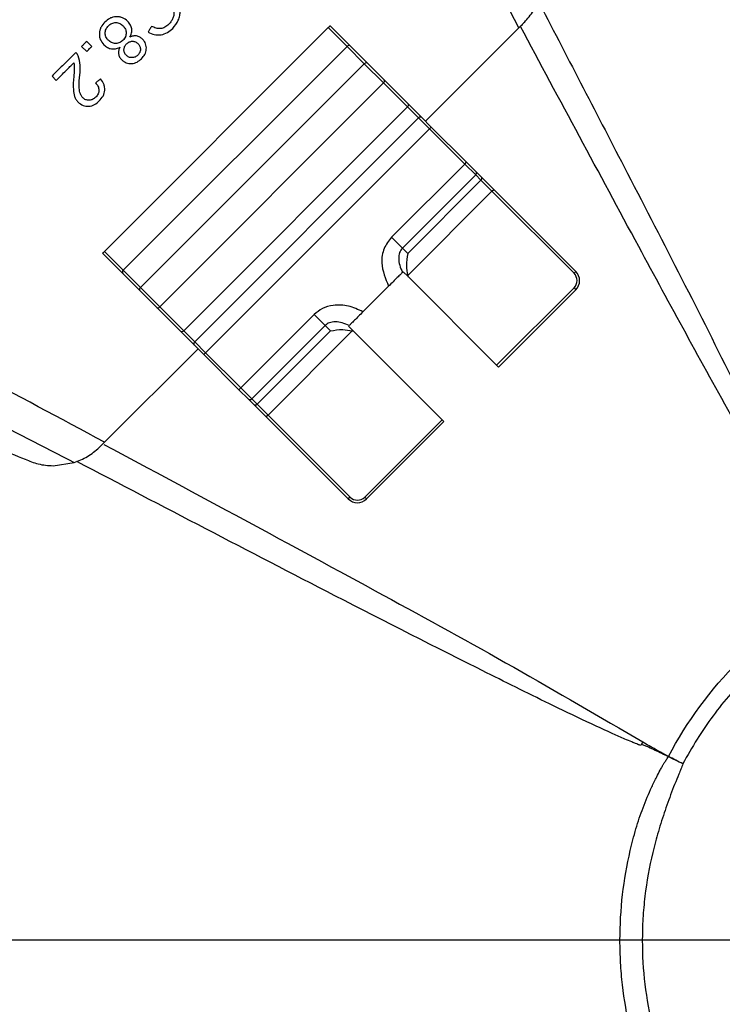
# Model space of a CAD drawing. Header units: millimetres. Extents: x 0 to 594, y 0 to 420.
# Tile 45 of 65: x 359 to 377, y 266 to 292. Entities that reach past the tile are written whole.
import ezdxf

# ---------------------------------------------------------------- set-up
doc = ezdxf.new("R2010")
doc.units = ezdxf.units.MM
doc.linetypes.add('CENTERX2', pattern=[20.32, 12.7, -2.54, 2.54, -2.54])
doc.layers.add('SLD-0', color=7, linetype='Continuous')
doc.styles.add('SLDTEXTSTYLE0', font='TXT', dxfattribs={"width": 0.75})
doc.dimstyles.new('SLDDIMSTYLE3', dxfattribs={"dimtxt": 3.5, "dimasz": 3.2, "dimexe": 0, "dimexo": 0.0625, "dimgap": 0.875, "dimtad": 1, "dimdec": 1, "dimlfac": 3, "dimrnd": 1e-09, "dimzin": 12, "dimdsep": 46, "dimtxsty": 'SLDTEXTSTYLE0', "dimsah": 1, "dimcen": 0.09, "dimadec": 0, "dimazin": 3, "dimtfac": 1, "dimtdec": 1, "dimtofl": 0, "dimtmove": 0, "dimatfit": 3, "dimfxl": 1, "dimfrac": 2, "dimtolj": 1, "dimtzin": 12, "dimarcsym": 0})

# ---------------------------------------------------------------- blocks, each defined once
blk = doc.blocks.new('_D_6')
at = {"layer": 'SLD-0', "color": 7, "transparency": 16777216}
for p, q in [((383.806, 319.83), (321.065, 319.83)), ((322.065, 216.242), (322.065, 319.83)), ((310.241, 273.855), (310.241, 274.921)), ((310.241, 274.921), (315.798, 274.921)), ((315.798, 274.921), (315.798, 273.855)), ((310.241, 262.217), (310.241, 261.151)), ((315.798, 261.151), (315.798, 262.217)), ((310.241, 261.151), (315.798, 261.151)), ((383.806, 216.242), (321.065, 216.242))]:
    blk.add_line(p, q, dxfattribs=at)
for points in [[(322.065, 319.83), (321.515, 316.63), (322.615, 316.63)], [(322.065, 216.242), (322.615, 219.442), (321.515, 219.442)]]:
    blk.add_solid(points, dxfattribs=at)
at = {"layer": 'SLD-0', "color": 7, "transparency": 16777216, "char_height": 3.5, "attachment_point": 1, "rotation": 90, "style": 'SLDTEXTSTYLE0'}
for s, insert in [('310.8', (317.553, 264.856)), ('12.23', (311.286, 262.217)), ('%%c', (317.553, 259.578))]:
    blk.add_mtext(s, dxfattribs=dict(at, insert=insert))
blk = doc.blocks.new('SW_CENTERMARKSYMBOL_1')
at = {"layer": 'SLD-0', "color": 0}
blk.add_line((-1.667, 0), (-56.677, 0), dxfattribs=at)

msp = doc.modelspace()

# ---------------------------------------------------------------- linework, layer by layer
at = {"color": 7, "linetype": 'Continuous', "lineweight": 25}
for p, q in [((366.964, 291.677), (361.165, 285.879)), ((367.452, 291.189), (366.964, 291.677)), ((367.011, 291.724), (367.532, 291.203)), ((371.902, 291.673), (369.485, 289.25)), ((360.836, 291.19), (360.706, 291.32)), ((360.576, 291.19), (360.706, 291.059)), ((367.452, 291.189), (361.653, 285.391)), ((367.897, 290.743), (367.452, 291.189)), ((367.532, 291.203), (367.978, 290.757)), ((362.099, 284.945), (367.897, 290.743)), ((368.397, 290.243), (367.897, 290.743)), ((367.978, 290.757), (368.411, 290.324)), ((359.808, 290.421), (359.917, 290.311)), ((368.411, 290.324), (369.031, 289.704)), ((368.397, 290.243), (362.599, 284.445)), ((369.017, 289.623), (368.397, 290.243)), ((363.219, 283.825), (369.017, 289.623)), ((369.302, 289.339), (369.017, 289.623)), ((369.031, 289.704), (369.387, 289.348)), ((369.302, 289.339), (363.503, 283.54)), ((369.585, 289.055), (369.302, 289.339)), ((369.387, 289.348), (369.632, 289.102)), ((369.585, 289.055), (363.787, 283.257)), ((369.585, 289.055), (369.632, 289.102)), ((370.497, 288.144), (369.585, 289.055)), ((369.632, 289.102), (370.544, 288.191)), ((368.599, 286.246), (370.497, 288.144)), ((370.497, 288.144), (370.544, 288.191)), ((370.781, 287.86), (370.497, 288.144)), ((370.544, 288.191), (370.79, 287.945)), ((370.781, 287.86), (368.883, 285.963)), ((369.021, 285.825), (370.918, 287.722)), ((370.918, 287.722), (370.781, 287.86)), ((370.79, 287.945), (370.928, 287.807)), ((371.202, 287.438), (370.918, 287.722)), ((370.928, 287.807), (371.249, 287.485)), ((371.202, 287.438), (371.249, 287.485)), ((371.249, 287.485), (373.375, 285.36)), ((371.202, 287.438), (369.021, 285.257)), ((373.328, 285.313), (371.202, 287.438)), ((368.883, 285.963), (368.599, 286.246)), ((368.883, 285.963), (369.021, 285.825)), ((361.64, 285.31), (361.118, 285.832)), ((361.165, 285.879), (361.653, 285.391)), ((362.085, 284.864), (361.64, 285.31)), ((361.653, 285.391), (362.099, 284.945)), ((368.902, 285.355), (369.029, 285.227)), ((369.029, 285.227), (371.324, 282.932)), ((373.328, 285.313), (373.375, 285.36)), ((362.099, 284.945), (362.599, 284.445)), ((368.527, 284.98), (367.862, 284.315)), ((371.324, 282.932), (373.328, 284.936)), ((373.328, 284.936), (373.375, 284.889)), ((362.519, 284.431), (362.085, 284.864)), ((373.375, 284.889), (371.371, 282.885)), ((363.138, 283.811), (362.519, 284.431)), ((362.599, 284.445), (363.219, 283.825)), ((364.698, 282.346), (366.596, 284.243)), ((366.596, 284.243), (366.88, 283.959)), ((366.88, 283.959), (364.982, 282.062)), ((367.018, 283.821), (366.88, 283.959)), ((367.615, 283.813), (367.487, 283.941)), ((363.494, 283.456), (363.138, 283.811)), ((363.219, 283.825), (363.503, 283.54)), ((365.12, 281.924), (367.018, 283.821)), ((367.585, 283.821), (365.404, 281.64)), ((369.91, 281.518), (367.615, 283.813)), ((363.74, 283.21), (363.494, 283.456)), ((363.503, 283.54), (363.787, 283.257)), ((363.592, 283.358), (361.169, 280.94)), ((363.787, 283.257), (363.74, 283.21)), ((364.651, 282.298), (363.74, 283.21)), ((363.787, 283.257), (364.698, 282.346)), ((371.371, 282.885), (371.324, 282.932)), ((364.698, 282.346), (364.651, 282.298)), ((364.897, 282.052), (364.651, 282.298)), ((364.698, 282.346), (364.982, 282.062)), ((365.035, 281.914), (364.897, 282.052)), ((364.982, 282.062), (365.12, 281.924)), ((365.357, 281.593), (365.035, 281.914)), ((365.12, 281.924), (365.404, 281.64)), ((365.404, 281.64), (365.357, 281.593)), ((367.482, 279.468), (365.357, 281.593)), ((365.404, 281.64), (367.529, 279.515)), ((367.906, 279.515), (369.91, 281.518)), ((369.957, 281.471), (367.954, 279.468)), ((369.91, 281.518), (369.957, 281.471)), ((359.84, 280.327), (360.384, 280.41)), ((367.529, 279.515), (367.482, 279.468)), ((367.906, 279.515), (367.954, 279.468))]:
    msp.add_line(p, q, dxfattribs=at)
at = {"color": 7, "linetype": 'Continuous', "lineweight": 25, "flags": 128}
for points in [[(375.77, 272.789), (375.771, 272.79), (375.772, 272.791), (375.772, 272.793), (375.773, 272.794), (375.773, 272.795), (375.774, 272.796), (375.775, 272.797), (375.775, 272.798)], [(375.775, 272.798), (375.775, 272.797), (375.774, 272.796), (375.774, 272.795), (375.773, 272.793), (375.773, 272.792), (375.772, 272.791), (375.772, 272.79), (375.771, 272.789)]]:
    msp.add_lwpolyline(points, dxfattribs=at)
at = {"color": 7, "linetype": 'Continuous', "lineweight": 25}
for centre, radius, start, end in [((384.806, 268.036), 50.333, 87.9253, 174.003), ((384.806, 268.036), 50.1, 88.0382, 174.0949), ((384.806, 268.036), 43.78, 109.7564, 160.2437), ((384.806, 268.036), 43.28, 109.7564, 160.2437), ((384.806, 268.036), 42.771, 113.5856, 156.4144), ((367.499, 291.153), 0.0595, 56.4218, 143.0495), ((367.945, 290.707), 0.0595, 56.4218, 143.0495), ((368.362, 290.291), 0.0595, 306.9505, 33.5782), ((368.981, 289.671), 0.0595, 306.9505, 33.5782), ((369.349, 289.3), 0.0612, 51.9758, 140.5874), ((370.742, 287.907), 0.0612, 309.4459, 38.0765), ((370.88, 287.769), 0.0612, 309.4459, 38.0765), ((361.689, 285.343), 0.0595, 126.9505, 213.5782), ((373.139, 285.124), 0.267, 315, 45), ((373.139, 285.124), 0.333, 315, 45), ((362.135, 284.897), 0.0595, 126.9505, 213.5782), ((362.551, 284.481), 0.0595, 236.4218, 323.0495), ((363.171, 283.861), 0.0595, 236.4218, 323.0495), ((363.542, 283.493), 0.0612, 129.4126, 218.0242), ((364.935, 282.101), 0.0612, 231.9235, 320.5541), ((365.073, 281.963), 0.0612, 231.9235, 320.5541), ((367.718, 279.703), 0.333, 225, 315), ((367.718, 279.703), 0.267, 225, 315)]:
    msp.add_arc(centre, radius, start, end, dxfattribs=at)
for points, knots in [([(335.099, 273.131), (335.194, 274.042), (335.425, 276.255), (336.145, 279.72), (337.203, 283.503), (338.565, 287.19), (340.21, 290.759), (342.13, 294.188), (344.314, 297.456), (346.747, 300.542), (349.415, 303.428), (352.3, 306.095), (355.387, 308.528), (358.654, 310.712), (362.083, 312.632), (365.652, 314.278), (369.339, 315.637), (373.122, 316.706), (376.976, 317.468), (380.879, 317.947), (383.497, 318.006), (384.806, 318.036)], [0, 0, 0, 0, 0.0374, 0.090878, 0.144356, 0.197833, 0.251311, 0.304789, 0.358267, 0.411744, 0.465222, 0.5187, 0.572178, 0.625656, 0.679133, 0.732611, 0.786089, 0.839567, 0.893044, 0.946522, 1, 1, 1, 1]), ([(335.671, 272.864), (335.772, 273.833), (336.006, 276.088), (336.728, 279.579), (337.774, 283.317), (339.12, 286.96), (340.745, 290.486), (342.642, 293.874), (344.8, 297.102), (347.204, 300.152), (349.839, 303.003), (352.69, 305.639), (355.74, 308.043), (358.968, 310.2), (362.356, 312.097), (365.882, 313.723), (369.525, 315.066), (373.262, 316.121), (377.07, 316.874), (380.926, 317.348), (383.513, 317.407), (384.806, 317.436)], [0, 0, 0, 0, 0.040141, 0.093466, 0.146792, 0.200117, 0.253443, 0.306768, 0.360094, 0.413419, 0.466745, 0.52007, 0.573396, 0.626721, 0.680047, 0.733372, 0.786698, 0.840023, 0.893349, 0.946674, 1, 1, 1, 1]), ([(340.019, 270.795), (340.035, 271.218), (340.099, 272.939), (340.555, 275.933), (341.387, 279.742), (342.571, 283.461), (344.066, 287.065), (345.869, 290.525), (347.965, 293.816), (350.338, 296.912), (352.972, 299.792), (355.844, 302.432), (358.935, 304.813), (362.221, 306.917), (365.676, 308.73), (369.277, 310.23), (372.99, 311.436), (375.535, 311.963), (376.808, 312.227)], [0, 0, 0, 0, 0.021238, 0.086489, 0.15174, 0.21699, 0.282241, 0.347492, 0.412743, 0.477994, 0.543244, 0.608495, 0.673746, 0.738997, 0.804248, 0.869498, 0.934749, 1, 1, 1, 1]), ([(352.98, 288.512), (355.1, 290.629), (358.888, 294.409), (362.667, 298.196), (364.331, 299.863)], [0, 0, 0, 0, 0.559988, 1, 1, 1, 1]), ([(365.211, 299.017), (363.315, 297.118), (359.521, 293.321), (355.724, 289.528), (353.826, 287.631)], [0, 0, 0, 0, 0.500009, 1, 1, 1, 1]), ([(371.902, 291.673), (371.29, 292.817), (370.198, 294.86), (369.109, 296.905), (368.63, 297.805)], [0, 0, 0, 0, 0.56, 1, 1, 1, 1]), ([(362.934, 291.656), (362.989, 291.723), (363.072, 291.824), (363.121, 291.99), (363.13, 292.115), (363.11, 292.236), (363.048, 292.398), (362.96, 292.499), (362.9, 292.569)], [0, 0, 0, 0, 0.248045, 0.375161, 0.498827, 0.612549, 0.731194, 1, 1, 1, 1]), ([(362.773, 292.442), (362.82, 292.388), (362.905, 292.291), (362.965, 292.138), (362.967, 292.016), (362.944, 291.924), (362.898, 291.838), (362.855, 291.79), (362.832, 291.764)], [0, 0, 0, 0, 0.277922, 0.499649, 0.624319, 0.749743, 0.865696, 1, 1, 1, 1]), ([(372.041, 291.813), (372.125, 291.909), (372.295, 292.104), (372.387, 292.34), (372.432, 292.458)], [0, 0, 0, 0, 0.498118, 1, 1, 1, 1]), ([(372.367, 292.428), (373.12, 290.977), (374.813, 287.711), (377.44, 282.625), (379.184, 278.928), (380.058, 277.077)], [0, 0, 0, 0, 0.28567, 0.642461, 1, 1, 1, 1]), ([(361.175, 291.82), (361.139, 291.778), (361.084, 291.716), (361.045, 291.612), (361.032, 291.529), (361.035, 291.447), (361.063, 291.339), (361.115, 291.275), (361.15, 291.232)], [0, 0, 0, 0, 0.248632, 0.374411, 0.499698, 0.627887, 0.750778, 1, 1, 1, 1]), ([(361.766, 291.841), (361.723, 291.877), (361.659, 291.929), (361.552, 291.958), (361.468, 291.963), (361.385, 291.95), (361.28, 291.911), (361.217, 291.856), (361.175, 291.82)], [0, 0, 0, 0, 0.248239, 0.370936, 0.49853, 0.624317, 0.749414, 1, 1, 1, 1]), ([(361.267, 291.725), (361.295, 291.747), (361.337, 291.781), (361.405, 291.803), (361.458, 291.81), (361.51, 291.803), (361.578, 291.781), (361.62, 291.747), (361.648, 291.724)], [0, 0, 0, 0, 0.248897, 0.376847, 0.500146, 0.620891, 0.750051, 1, 1, 1, 1]), ([(361.824, 291.429), (361.841, 291.465), (361.874, 291.532), (361.879, 291.645), (361.843, 291.753), (361.793, 291.811), (361.766, 291.841)], [0, 0, 0, 0, 0.2608211, 0.4942815, 0.7308344, 1, 1, 1, 1]), ([(372.041, 291.813), (372.015, 291.787), (371.969, 291.74), (371.923, 291.694), (371.902, 291.673)], [0, 0, 0, 0, 0.559413, 1, 1, 1, 1]), ([(361.265, 291.35), (361.243, 291.377), (361.209, 291.417), (361.188, 291.484), (361.183, 291.537), (361.189, 291.589), (361.21, 291.657), (361.244, 291.698), (361.267, 291.725)], [0, 0, 0, 0, 0.248876, 0.372796, 0.499393, 0.624821, 0.749625, 1, 1, 1, 1]), ([(361.648, 291.724), (361.67, 291.698), (361.704, 291.658), (361.725, 291.591), (361.73, 291.539), (361.725, 291.486), (361.705, 291.419), (361.671, 291.379), (361.648, 291.351)], [0, 0, 0, 0, 0.24809, 0.371353, 0.498761, 0.624713, 0.749525, 1, 1, 1, 1]), ([(362.389, 291.71), (362.372, 291.682), (362.341, 291.632), (362.31, 291.582), (362.296, 291.56)], [0, 0, 0, 0, 0.56, 1, 1, 1, 1]), ([(362.296, 291.56), (362.349, 291.535), (362.455, 291.486), (362.633, 291.483), (362.802, 291.54), (362.89, 291.617), (362.934, 291.656)], [0, 0, 0, 0, 0.249343, 0.499421, 0.74927, 1, 1, 1, 1]), ([(362.832, 291.764), (362.799, 291.736), (362.738, 291.683), (362.62, 291.646), (362.499, 291.659), (362.426, 291.693), (362.389, 291.71)], [0, 0, 0, 0, 0.265356, 0.498146, 0.748936, 1, 1, 1, 1]), ([(366.964, 291.677), (366.967, 291.68), (366.974, 291.687), (366.984, 291.697), (366.992, 291.705), (367.001, 291.714), (367.009, 291.723), (367.01, 291.724), (367.011, 291.724)], [0, 0, 0, 0, 0.120248, 0.248273, 0.370231, 0.500272, 0.745563, 1, 1, 1, 1]), ([(380.038, 277.065), (379.175, 278.541), (377.448, 281.493), (374.787, 286.397), (372.959, 289.807), (371.939, 291.71)], [0, 0, 0, 0, 0.306499, 0.61296, 1, 1, 1, 1]), ([(360.706, 291.32), (360.682, 291.295), (360.639, 291.252), (360.595, 291.209), (360.576, 291.19)], [0, 0, 0, 0, 0.56, 1, 1, 1, 1]), ([(361.648, 291.351), (361.62, 291.328), (361.579, 291.294), (361.511, 291.272), (361.457, 291.266), (361.403, 291.271), (361.334, 291.292), (361.293, 291.327), (361.265, 291.35)], [0, 0, 0, 0, 0.249078, 0.372006, 0.499425, 0.62519, 0.749645, 1, 1, 1, 1]), ([(361.716, 291.462), (361.713, 291.454), (361.701, 291.412), (361.672, 291.378), (361.648, 291.351)], [0, 0, 0, 0, 0.199354, 1, 1, 1, 1]), ([(361.738, 291.255), (361.761, 291.274), (361.794, 291.302), (361.848, 291.32), (361.889, 291.325), (361.929, 291.322), (361.984, 291.305), (362.018, 291.277), (362.041, 291.258)], [0, 0, 0, 0, 0.258178, 0.3788, 0.499711, 0.618288, 0.737884, 1, 1, 1, 1]), ([(362.153, 291.379), (362.131, 291.398), (362.086, 291.437), (361.999, 291.466), (361.908, 291.463), (361.852, 291.44), (361.824, 291.429)], [0, 0, 0, 0, 0.248667, 0.498235, 0.748381, 1, 1, 1, 1]), ([(362.126, 290.872), (362.158, 290.908), (362.205, 290.962), (362.24, 291.051), (362.253, 291.121), (362.251, 291.192), (362.234, 291.26), (362.202, 291.324), (362.17, 291.36), (362.153, 291.379)], [0, 0, 0, 0, 0.248695, 0.37518, 0.499473, 0.624054, 0.745043, 0.868452, 1, 1, 1, 1]), ([(360.422, 291.036), (360.308, 290.921), (360.103, 290.716), (359.898, 290.511), (359.808, 290.421)], [0, 0, 0, 0, 0.56, 1, 1, 1, 1]), ([(360.488, 290.943), (360.483, 290.955), (360.473, 290.974), (360.456, 290.998), (360.44, 291.018), (360.428, 291.03), (360.422, 291.036)], [0, 0, 0, 0, 0.339957, 0.559942, 0.779896, 1, 1, 1, 1]), ([(360.706, 291.059), (360.731, 291.084), (360.774, 291.127), (360.817, 291.17), (360.836, 291.19)], [0, 0, 0, 0, 0.56, 1, 1, 1, 1]), ([(361.15, 291.232), (361.18, 291.206), (361.237, 291.157), (361.344, 291.121), (361.457, 291.124), (361.527, 291.153), (361.563, 291.168)], [0, 0, 0, 0, 0.263005, 0.499334, 0.736058, 1, 1, 1, 1]), ([(361.563, 291.168), (361.553, 291.141), (361.531, 291.087), (361.528, 290.998), (361.555, 290.912), (361.594, 290.867), (361.613, 290.845)], [0, 0, 0, 0, 0.2489525, 0.4986257, 0.7485034, 1, 1, 1, 1]), ([(361.731, 290.961), (361.713, 290.983), (361.687, 291.014), (361.673, 291.068), (361.67, 291.108), (361.675, 291.148), (361.692, 291.2), (361.719, 291.233), (361.738, 291.255)], [0, 0, 0, 0, 0.249839, 0.370883, 0.499515, 0.617899, 0.737848, 1, 1, 1, 1]), ([(362.041, 291.258), (362.058, 291.236), (362.083, 291.204), (362.097, 291.151), (362.1, 291.097), (362.085, 291.028), (362.049, 290.986), (362.031, 290.964)], [0, 0, 0, 0, 0.251541, 0.373357, 0.499131, 0.748895, 1, 1, 1, 1]), ([(360.528, 290.454), (360.537, 290.537), (360.555, 290.703), (360.511, 290.863), (360.488, 290.943)], [0, 0, 0, 0, 0.503289, 1, 1, 1, 1]), ([(361.613, 290.845), (361.632, 290.828), (361.668, 290.797), (361.732, 290.764), (361.801, 290.748), (361.873, 290.745), (361.944, 290.757), (362.035, 290.792), (362.09, 290.84), (362.126, 290.872)], [0, 0, 0, 0, 0.132954, 0.249831, 0.373256, 0.499545, 0.622383, 0.74959, 1, 1, 1, 1]), ([(362.031, 290.964), (362.009, 290.946), (361.976, 290.919), (361.922, 290.902), (361.881, 290.898), (361.839, 290.901), (361.785, 290.916), (361.753, 290.943), (361.731, 290.961)], [0, 0, 0, 0, 0.257011, 0.377361, 0.498374, 0.627518, 0.74969, 1, 1, 1, 1]), ([(359.917, 290.311), (360.003, 290.396), (360.155, 290.548), (360.307, 290.7), (360.374, 290.767)], [0, 0, 0, 0, 0.56, 1, 1, 1, 1]), ([(360.374, 290.767), (360.38, 290.708), (360.392, 290.588), (360.379, 290.468), (360.372, 290.408)], [0, 0, 0, 0, 0.498904, 1, 1, 1, 1]), ([(360.372, 290.408), (360.362, 290.293), (360.347, 290.12), (360.378, 289.918), (360.427, 289.812), (360.465, 289.769), (360.484, 289.747)], [0, 0, 0, 0, 0.5009426, 0.7500445, 0.8746702, 1, 1, 1, 1]), ([(360.604, 289.861), (360.588, 289.881), (360.556, 289.921), (360.522, 290.019), (360.504, 290.198), (360.519, 290.352), (360.528, 290.454)], [0, 0, 0, 0, 0.124235, 0.249272, 0.498657, 1, 1, 1, 1]), ([(361.066, 290.349), (361.042, 290.33), (360.998, 290.295), (360.955, 290.26), (360.936, 290.244)], [0, 0, 0, 0, 0.56, 1, 1, 1, 1]), ([(361.033, 289.778), (361.068, 289.819), (361.122, 289.879), (361.163, 289.978), (361.178, 290.057), (361.174, 290.137), (361.145, 290.24), (361.097, 290.306), (361.066, 290.349)], [0, 0, 0, 0, 0.250566, 0.375023, 0.499533, 0.623403, 0.748158, 1, 1, 1, 1]), ([(360.936, 290.244), (360.959, 290.218), (360.993, 290.178), (361.018, 290.113), (361.025, 290.061), (361.02, 290.009), (360.998, 289.942), (360.964, 289.902), (360.941, 289.876)], [0, 0, 0, 0, 0.248965, 0.37568, 0.499532, 0.625179, 0.74983, 1, 1, 1, 1]), ([(360.484, 289.747), (360.525, 289.714), (360.585, 289.665), (360.686, 289.641), (360.762, 289.639), (360.839, 289.653), (360.935, 289.692), (360.994, 289.744), (361.033, 289.778)], [0, 0, 0, 0, 0.249322, 0.37166, 0.498953, 0.62202, 0.74924, 1, 1, 1, 1]), ([(360.941, 289.876), (360.915, 289.854), (360.867, 289.813), (360.788, 289.794), (360.728, 289.797), (360.666, 289.811), (360.629, 289.841), (360.604, 289.861)], [0, 0, 0, 0, 0.262619, 0.498132, 0.626153, 0.749988, 1, 1, 1, 1]), ([(368.599, 286.246), (368.529, 286.155), (368.381, 285.962), (368.312, 285.494), (368.444, 285.177), (368.527, 284.98)], [0, 0, 0, 0, 0.252841, 0.533439, 1, 1, 1, 1]), ([(368.883, 285.963), (368.869, 285.946), (368.839, 285.912), (368.797, 285.823), (368.778, 285.687), (368.807, 285.511), (368.858, 285.398), (368.885, 285.338)], [0, 0, 0, 0, 0.096489, 0.197112, 0.427526, 0.699442, 1, 1, 1, 1]), ([(361.118, 285.832), (361.119, 285.832), (361.12, 285.833), (361.128, 285.841), (361.137, 285.85), (361.145, 285.859), (361.155, 285.868), (361.162, 285.875), (361.165, 285.879)], [0, 0, 0, 0, 0.2519285, 0.4981801, 0.6249022, 0.7502749, 0.878154, 1, 1, 1, 1]), ([(369.021, 285.825), (369.002, 285.721), (368.97, 285.545), (369.006, 285.341), (369.021, 285.257)], [0, 0, 0, 0, 0.586409, 1, 1, 1, 1]), ([(368.885, 285.338), (368.869, 285.323), (368.838, 285.291), (368.75, 285.203), (368.644, 285.097), (368.566, 285.019), (368.527, 284.98)], [0, 0, 0, 0, 0.249579, 0.499521, 0.749646, 1, 1, 1, 1]), ([(369.021, 285.257), (369.023, 285.251), (369.025, 285.241), (369.028, 285.231), (369.029, 285.227)], [0, 0, 0, 0, 0.558767, 1, 1, 1, 1]), ([(367.862, 284.315), (367.739, 284.373), (367.495, 284.488), (367.123, 284.504), (366.81, 284.418), (366.665, 284.3), (366.596, 284.243)], [0, 0, 0, 0, 0.298316, 0.590511, 0.803907, 1, 1, 1, 1]), ([(361.169, 280.94), (360.025, 281.552), (357.982, 282.644), (355.937, 283.733), (355.037, 284.212)], [0, 0, 0, 0, 0.56, 1, 1, 1, 1]), ([(367.862, 284.315), (367.823, 284.276), (367.745, 284.198), (367.639, 284.093), (367.551, 284.005), (367.52, 283.973), (367.504, 283.957)], [0, 0, 0, 0, 0.24966, 0.499456, 0.749437, 1, 1, 1, 1]), ([(367.504, 283.957), (367.444, 283.984), (367.331, 284.036), (367.155, 284.064), (367.019, 284.046), (366.93, 284.003), (366.896, 283.974), (366.88, 283.959)], [0, 0, 0, 0, 0.300557, 0.572474, 0.802888, 0.903504, 1, 1, 1, 1]), ([(367.018, 283.821), (367.121, 283.84), (367.298, 283.873), (367.501, 283.836), (367.585, 283.821)], [0, 0, 0, 0, 0.586409, 1, 1, 1, 1]), ([(367.615, 283.813), (367.61, 283.815), (367.6, 283.817), (367.59, 283.82), (367.585, 283.821)], [0, 0, 0, 0, 0.561237, 1, 1, 1, 1]), ([(354.902, 283.26), (355.925, 282.727), (357.751, 281.775), (359.579, 280.827), (360.384, 280.41)], [0, 0, 0, 0, 0.56, 1, 1, 1, 1]), ([(357.582, 280.834), (357.845, 280.823), (358.373, 280.799), (358.866, 280.597), (359.113, 280.496)], [0, 0, 0, 0, 0.499339, 1, 1, 1, 1]), ([(361.03, 280.802), (361.056, 280.827), (361.102, 280.873), (361.149, 280.92), (361.169, 280.94)], [0, 0, 0, 0, 0.560744, 1, 1, 1, 1]), ([(361.154, 280.88), (363.568, 279.584), (367.116, 277.679), (371.775, 275.123), (373.998, 273.823), (375.11, 273.172)], [0, 0, 0, 0, 0.515408, 0.757708, 1, 1, 1, 1]), ([(360.384, 280.41), (360.501, 280.455), (360.737, 280.547), (360.932, 280.716), (361.03, 280.802)], [0, 0, 0, 0, 0.498394, 1, 1, 1, 1]), ([(359.113, 280.496), (359.224, 280.45), (359.458, 280.352), (359.708, 280.335), (359.84, 280.327)], [0, 0, 0, 0, 0.473975, 1, 1, 1, 1]), ([(375.054, 273.085), (375.039, 273.089), (375.014, 273.095), (374.971, 273.112), (374.909, 273.138), (374.798, 273.184), (374.6, 273.267), (374.251, 273.421), (373.634, 273.705), (372.542, 274.23), (370.325, 275.33), (366.203, 277.431), (362.675, 279.275), (360.449, 280.439)], [0, 0, 0, 0, 0.002716, 0.004797, 0.008495, 0.015094, 0.026858, 0.047805, 0.085094, 0.151518, 0.269999, 0.539228, 1, 1, 1, 1]), ([(375.775, 272.798), (376.251, 273.701), (376.864, 274.531), (378.306, 275.975), (379.137, 276.587), (380.039, 277.064)], [0, 0, 0, 0, 0.5, 0.5, 1, 1, 1, 1]), ([(380.228, 276.689), (379.794, 276.46), (379.383, 276.201), (378.797, 275.768), (378.607, 275.617), (378.238, 275.299), (378.058, 275.133), (377.538, 274.613), (377.219, 274.242), (376.637, 273.453), (376.377, 273.039), (376.148, 272.605)], [0, 0, 0, 0, 0.25, 0.25, 0.375, 0.375, 0.5, 0.5, 0.75, 0.75, 1, 1, 1, 1]), ([(375.11, 273.172), (375.22, 273.109), (375.331, 273.047), (375.553, 272.922), (375.664, 272.86), (375.775, 272.798)], [0, 0, 0, 0, 0.5, 0.5, 1, 1, 1, 1]), ([(375.77, 272.789), (375.657, 272.845), (375.543, 272.901), (375.372, 272.982), (375.315, 273.009), (375.228, 273.048), (375.199, 273.061), (375.156, 273.079), (375.141, 273.085), (375.111, 273.096), (375.096, 273.102), (375.08, 273.104)], [0, 0, 0, 0, 0.5, 0.5, 0.75, 0.75, 0.875, 0.875, 0.9375, 0.9375, 1, 1, 1, 1]), ([(375.608, 272.532), (375.615, 272.545), (375.627, 272.567), (375.652, 272.612), (375.682, 272.656), (375.715, 272.705), (375.744, 272.746), (375.761, 272.774), (375.77, 272.789)], [0, 0, 0, 0, 0.146035, 0.250255, 0.500086, 0.675285, 0.826368, 1, 1, 1, 1]), ([(375.608, 263.54), (375.591, 263.571), (375.544, 263.657), (375.454, 263.831), (375.298, 264.151), (375.108, 264.602), (374.953, 265.066), (374.848, 265.444), (374.71, 266.012), (374.594, 266.684), (374.529, 267.457), (374.507, 268.238), (374.563, 269.212), (374.713, 270.077), (374.852, 270.64), (374.955, 271.013), (375.11, 271.473), (375.298, 271.921), (375.454, 272.241), (375.544, 272.415), (375.591, 272.501), (375.608, 272.532)], [0, 0, 0, 0, 0.011208, 0.031505, 0.062915, 0.125584, 0.188349, 0.219861, 0.251336, 0.376005, 0.438047, 0.500144, 0.626642, 0.75042, 0.781506, 0.812551, 0.874638, 0.93701, 0.968411, 0.988797, 1, 1, 1, 1]), ([(376.148, 272.605), (376.127, 272.562), (376.112, 272.517), (376.08, 272.427), (376.063, 272.382), (376.006, 272.25), (375.969, 272.162), (375.862, 271.895), (375.796, 271.716), (375.67, 271.356), (375.61, 271.175), (375.499, 270.811), (375.447, 270.628), (375.305, 270.075), (375.232, 269.7), (375.156, 269.128), (375.136, 268.936), (375.108, 268.553), (375.1, 268.363), (375.086, 267.412), (375.164, 266.657), (375.374, 265.722), (375.422, 265.535), (375.528, 265.164), (375.584, 264.98), (375.764, 264.432), (375.898, 264.071), (376.051, 263.716)], [0, 0, 0, 0, 0.015625, 0.015625, 0.03125, 0.03125, 0.0625, 0.0625, 0.125, 0.125, 0.1875, 0.1875, 0.25, 0.25, 0.375, 0.375, 0.4375, 0.4375, 0.5, 0.5, 0.75, 0.75, 0.8125, 0.8125, 0.875, 0.875, 1, 1, 1, 1]), ([(379.711, 218.329), (378.8, 218.424), (376.588, 218.655), (373.123, 219.375), (369.339, 220.432), (365.652, 221.795), (362.083, 223.44), (358.654, 225.36), (355.387, 227.544), (352.3, 229.977), (349.415, 232.644), (346.747, 235.53), (344.314, 238.617), (342.13, 241.884), (340.21, 245.313), (338.565, 248.882), (337.204, 252.569), (336.139, 256.352), (335.368, 260.206), (334.921, 264.109), (334.752, 267.279), (334.844, 269.137), (334.871, 269.688)], [0, 0, 0, 0, 0.036576, 0.088876, 0.141176, 0.193477, 0.245777, 0.298077, 0.350377, 0.402677, 0.454977, 0.507277, 0.559577, 0.611877, 0.664177, 0.716477, 0.768777, 0.821077, 0.873378, 0.925678, 0.977978, 1, 1, 1, 1]), ([(379.978, 218.901), (379.009, 219.002), (376.754, 219.236), (373.263, 219.958), (369.525, 221.004), (365.882, 222.35), (362.356, 223.975), (358.968, 225.872), (355.74, 228.029), (352.69, 230.433), (349.839, 233.069), (347.204, 235.92), (344.8, 238.97), (342.642, 242.198), (340.745, 245.586), (339.12, 249.112), (337.775, 252.755), (336.723, 256.492), (335.961, 260.3), (335.521, 264.156), (335.354, 267.203), (335.438, 268.954), (335.46, 269.413)], [0, 0, 0, 0, 0.039394, 0.091728, 0.144062, 0.196396, 0.24873, 0.301064, 0.353398, 0.405732, 0.458066, 0.5104, 0.562734, 0.615068, 0.667402, 0.719736, 0.77207, 0.824404, 0.876738, 0.929072, 0.981406, 1, 1, 1, 1]), ([(382.054, 223.263), (381.465, 223.287), (379.413, 223.368), (375.934, 223.956), (371.669, 225.012), (367.531, 226.506), (363.558, 228.39), (359.789, 230.655), (356.258, 233.276), (353, 236.23), (350.046, 239.488), (347.425, 243.018), (345.161, 246.788), (343.276, 250.761), (341.785, 254.899), (340.717, 259.163), (340.056, 263.335), (339.967, 266.086), (339.925, 267.373)], [0, 0, 0, 0, 0.02635, 0.091787, 0.157224, 0.222661, 0.288098, 0.353536, 0.418973, 0.48441, 0.549847, 0.615284, 0.680721, 0.746159, 0.811596, 0.877033, 0.94247, 1, 1, 1, 1])]:
    msp.add_open_spline(points, degree=3, knots=knots, dxfattribs=at)
for points in [[(381.008, 312.708), (379.706, 312.564), (377.104, 312.276), (373.267, 311.414), (369.517, 310.244), (365.884, 308.743), (362.397, 306.933), (359.081, 304.824), (355.962, 302.433), (353.064, 299.778), (350.409, 296.881), (348.018, 293.762), (345.909, 290.446), (344.099, 286.958), (342.599, 283.325), (341.428, 279.575), (340.566, 275.738), (340.278, 273.136), (340.134, 271.835)], [(342.36, 280.833), (342.717, 281.926), (343.429, 284.112), (344.818, 287.272), (346.429, 290.322), (348.277, 293.236), (350.345, 295.997), (352.621, 298.59), (355.092, 300.998), (357.743, 303.206), (360.556, 305.203), (363.518, 306.971), (366.602, 308.522), (368.748, 309.347), (369.821, 309.76)], [(342.457, 280.875), (342.813, 281.964), (343.527, 284.141), (344.915, 287.288), (346.524, 290.326), (348.369, 293.227), (350.432, 295.977), (352.703, 298.559), (355.167, 300.957), (357.81, 303.156), (360.614, 305.145), (363.567, 306.906), (366.64, 308.45), (368.779, 309.273), (369.848, 309.684)], [(375.11, 273.172), (375.091, 273.143), (375.073, 273.114), (375.054, 273.085)], [(375.11, 273.172), (375.099, 273.149), (375.089, 273.126), (375.08, 273.104)], [(375.08, 273.104), (375.075, 273.1), (375.066, 273.094), (375.054, 273.085)], [(375.771, 272.789), (375.771, 272.789), (375.771, 272.789), (375.77, 272.789)], [(376.148, 272.605), (376.022, 272.666), (375.896, 272.728), (375.771, 272.789)], [(375.775, 272.798), (375.775, 272.798), (375.775, 272.798), (375.775, 272.798)], [(376.148, 272.605), (376.024, 272.67), (375.899, 272.734), (375.775, 272.798)]]:
    msp.add_open_spline(points, degree=3, dxfattribs=at)
at = {"layer": 'SLD-0', "color": 7, "linetype": 'CENTERX2', "lineweight": 18}
msp.add_circle((384.806, 268.036), 51.794, dxfattribs=at)

# ---------------------------------------------------------------- block references
at = {"layer": 'SLD-0', "color": 7}
msp.add_blockref('SW_CENTERMARKSYMBOL_1', (384.806, 268.036), dxfattribs=at)

# ---------------------------------------------------------------- dimensions: what is measured, and where the dimension line sits
dim = msp.add_linear_dim(base=(322.065, 319.83), p1=(384.806, 216.242), p2=(384.806, 319.83), angle=90, text='%%c<>', dimstyle='SLDDIMSTYLE3', dxfattribs=at)
dim.commit()
dim.dimension.update_dxf_attribs({"geometry": '_D_6', "text_midpoint": (322.065, 268.036), "dimtype": 160})

doc.saveas('drawing.dxf')
